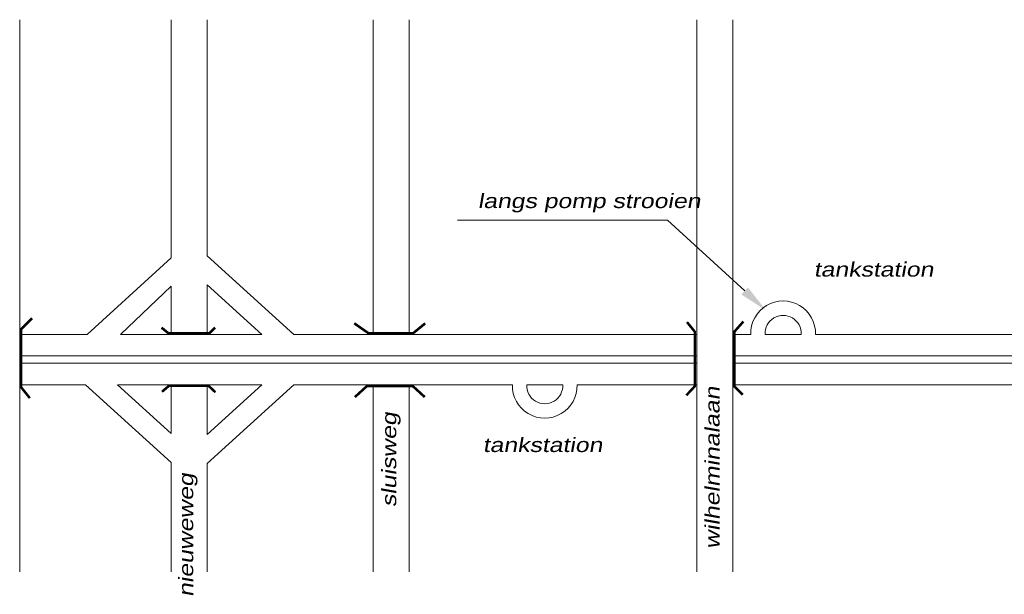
# Model space of a CAD drawing. Header units: metres. Extents: x 534 to 2631, y -2348 to -1484.
# Tile 4 of 10: x 1576 to 1679, y -1872 to -1812. Entities that reach past the tile are written whole.
import ezdxf

# ---------------------------------------------------------------- set-up
doc = ezdxf.new("R2010")
doc.units = ezdxf.units.M
doc.layers.get('0').update_dxf_attribs({"lineweight": 0})
doc.layers.add('STROOI', color=7, linetype='Continuous', lineweight=0)
doc.layers.add('Text', color=7, linetype='Continuous', lineweight=0)
doc.styles.add('ISO25', font='ARIALN.TTF', dxfattribs={"width": 1.5, "oblique": 10})

msp = doc.modelspace()

# ---------------------------------------------------------------- linework, layer by layer
at = {"color": 0, "ltscale": 0.5}
for p, q in [((1592.13, -1836.95), (1583.35, -1844.93)), ((1592.13, -1839.89), (1586.84, -1844.93))]:
    msp.add_line(p, q, dxfattribs=at)
at = {"layer": 'STROOI', "color": 7}
for p, q in [((1576.34, -1844.93), (1576.34, -1812.14)), ((1592.13, -1836.95), (1592.13, -1812.14)), ((1595.88, -1836.73), (1595.88, -1812.14)), ((1613.17, -1844.93), (1613.17, -1812.14)), ((1616.92, -1844.93), (1616.92, -1812.14)), ((1646.92, -1869.66), (1646.92, -1812.14)), ((1650.67, -1858.38), (1650.67, -1812.14)), ((1595.88, -1836.73), (1604.92, -1844.94)), ((1592.13, -1844.93), (1592.13, -1839.89)), ((1595.88, -1844.93), (1595.88, -1839.77)), ((1595.88, -1839.77), (1601.57, -1844.94)), ((1576.34, -1869.66), (1576.34, -1844.93)), ((1583.35, -1844.93), (1576.34, -1844.93)), ((1601.56, -1844.93), (1586.84, -1844.93)), ((1646.92, -1844.93), (1604.91, -1844.93)), ((1652.54, -1844.93), (1650.67, -1844.93)), ((1657.79, -1844.93), (1654.05, -1844.93)), ((1716.98, -1844.93), (1659.3, -1844.93)), ((1646.92, -1847.18), (1576.34, -1847.18)), ((1769.73, -1847.18), (1650.67, -1847.18)), ((1646.92, -1847.93), (1576.34, -1847.93)), ((1771.01, -1847.93), (1650.67, -1847.93)), ((1583.18, -1850.18), (1576.34, -1850.18)), ((1576.34, -1855.35), (1576.34, -1850.18)), ((1592.13, -1858.29), (1583.18, -1850.18)), ((1601.57, -1850.18), (1586.53, -1850.18)), ((1592.13, -1855.26), (1586.53, -1850.18)), ((1592.13, -1855.26), (1592.13, -1850.18)), ((1595.88, -1858.39), (1604.92, -1850.18)), ((1595.88, -1855.35), (1601.57, -1850.18)), ((1595.88, -1855.35), (1595.88, -1850.18)), ((1627.7, -1850.18), (1604.92, -1850.18)), ((1613.17, -1869.66), (1613.17, -1850.18)), ((1616.92, -1869.66), (1616.92, -1850.18)), ((1632.95, -1850.18), (1629.2, -1850.18)), ((1646.92, -1850.18), (1634.45, -1850.18)), ((1650.67, -1869.66), (1650.67, -1850.18)), ((1716.96, -1850.18), (1650.67, -1850.18)), ((1650.67, -1859.11), (1650.67, -1850.18)), ((1592.13, -1869.66), (1592.13, -1858.29)), ((1595.88, -1869.66), (1595.88, -1858.39))]:
    msp.add_line(p, q, dxfattribs=at)
at = {"layer": 'STROOI', "color": 7, "const_width": 0.263}
for points in [[(1577.39, -1851.57), (1576.46, -1850.41), (1576.46, -1844.41), (1577.62, -1843.25)], [(1645.83, -1851.28), (1646.71, -1850.34), (1646.71, -1844.65), (1645.9, -1843.65)], [(1651.72, -1851.22), (1650.84, -1850.34), (1650.84, -1844.65), (1651.78, -1843.59)], [(1596.7, -1844.23), (1596.12, -1844.81), (1591.84, -1844.81), (1591.12, -1844.23)], [(1618.61, -1843.78), (1617.34, -1844.82), (1612.71, -1844.82), (1611.21, -1843.78)], [(1596.74, -1850.96), (1596.02, -1850.29), (1591.89, -1850.29), (1591.17, -1850.91)], [(1618.56, -1851.46), (1617.29, -1850.3), (1612.55, -1850.3), (1611.28, -1851.46)]]:
    msp.add_lwpolyline(points, dxfattribs=at)
at = {"layer": 'STROOI', "color": 7}
for centre, radius, start, end in [((1655.92, -1844.83), 3.38, 358.2767, 181.7233), ((1655.92, -1844.83), 1.88, 356.8969, 183.1031), ((1631.07, -1850.28), 3.38, 178.2767, 1.7233), ((1631.07, -1850.28), 1.88, 176.8969, 3.1031)]:
    msp.add_arc(centre, radius, start, end, dxfattribs=at)
at = {"layer": 'Text'}
for p, q in [((1623.46, -1833.03), (1621.96, -1833.03)), ((1643.85, -1833.03), (1623.46, -1833.03)), ((1651.92, -1840.41), (1643.85, -1833.03))]:
    msp.add_line(p, q, dxfattribs=at)
msp.add_solid([(1652.26, -1840.04), (1651.58, -1840.78), (1654.13, -1842.43)], dxfattribs=at)

# ---------------------------------------------------------------- texts
at = {"layer": 'Text', "style": 'ISO25', "oblique": 10, "width": 1.5}
for s, p in [('langs pomp strooien', (1624.09, -1831.77)), ('tankstation', (1659.12, -1838.91)), ('tankstation', (1624.61, -1857.19))]:
    msp.add_text(s, height=1.5, dxfattribs=at).set_placement(p)
for s, p in [('wilhelminalaan', (1649.29, -1867.28)), ('sluisweg', (1615.59, -1862.93)), ('nieuweweg', (1594.42, -1872.29))]:
    msp.add_text(s, height=1.5, rotation=90, dxfattribs=at).set_placement(p)

doc.saveas('drawing.dxf')
